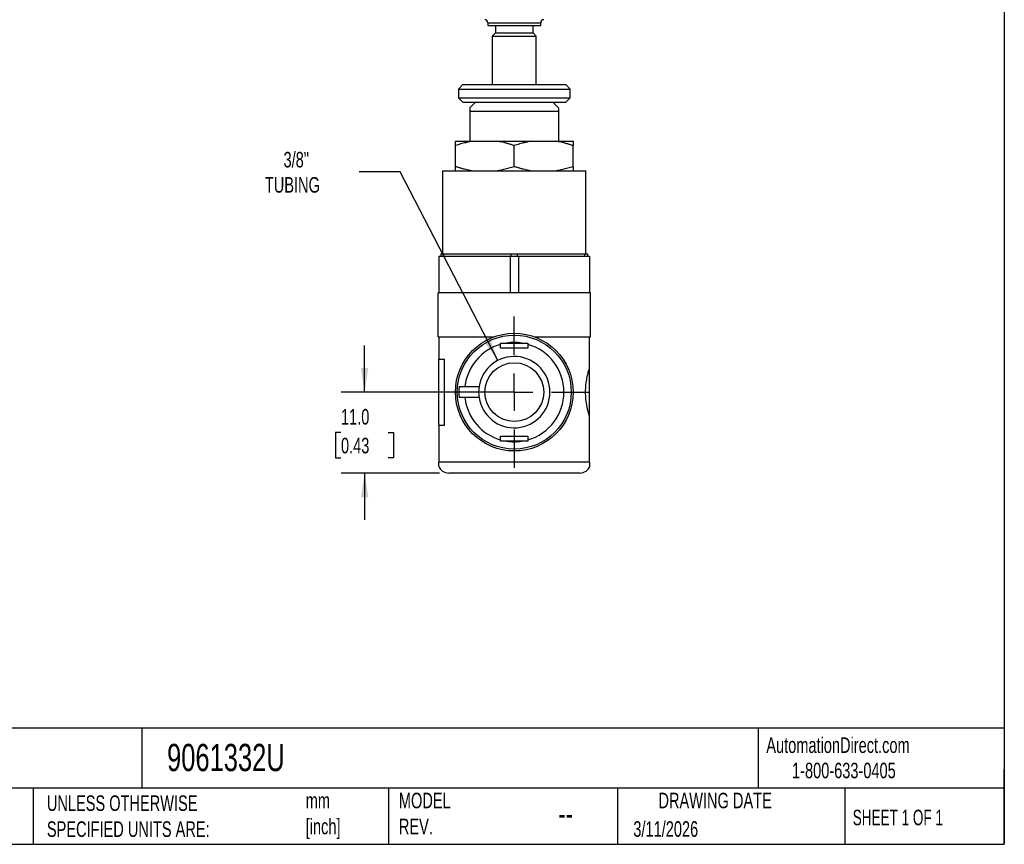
# Model space of a CAD drawing. Header units: millimetres. Extents: x 6 to 273, y 6 to 210.
# Tile 2 of 3: x 139 to 273, y 6 to 118. Entities that reach past the tile are written whole.
import ezdxf

# ---------------------------------------------------------------- set-up
doc = ezdxf.new("R2010")
doc.units = ezdxf.units.MM
doc.linetypes.add('SLD-Center', pattern=[19.05, 15.24, -1.27, 1.27, -1.27])
doc.linetypes.add('SLD-Solid', pattern=[0])
doc.layers.add('CENTER', color=40, linetype='SLD-Center')
doc.layers.add('DIMENSIONS', color=140, linetype='SLD-Solid', lineweight=25)
doc.layers.add('TEXT', color=140, linetype='SLD-Solid', lineweight=25)
doc.styles.add('SLDTEXTSTYLE0', font='TXT', dxfattribs={"width": 0.7})
doc.styles.add('SLDTEXTSTYLE1', font='TXT', dxfattribs={"width": 0.65})
doc.dimstyles.new('SLDDIMSTYLE3', dxfattribs={"dimtxt": 2.158008, "dimasz": 3.302, "dimexe": 0, "dimexo": 0.0625, "dimgap": 0.539502, "dimtad": 0, "dimtih": 1, "dimtoh": 1, "dimdec": 1, "dimrnd": 1e-09, "dimzin": 4, "dimdsep": 46, "dimtxsty": 'SLDTEXTSTYLE0', "dimsah": 1, "dimcen": 0.09, "dimadec": 0, "dimazin": 1, "dimtfac": 1, "dimtdec": 1, "dimtmove": 0, "dimatfit": 0, "dimfxl": 0, "dimfrac": 2, "dimtolj": 1, "dimtzin": 12, "dimarcsym": 0})
doc.dimstyles.new('SLDDIMSTYLE4', dxfattribs={"dimtxt": 2.158008, "dimasz": 3.302, "dimexe": 0, "dimexo": 0.0625, "dimgap": 0.539502, "dimtad": 0, "dimtih": 1, "dimtoh": 1, "dimdec": 1, "dimrnd": 1e-09, "dimzin": 12, "dimdsep": 46, "dimtxsty": 'SLDTEXTSTYLE0', "dimsah": 1, "dimcen": 0, "dimadec": 0, "dimazin": 3, "dimtfac": 1, "dimtdec": 1, "dimtofl": 0, "dimtmove": 0, "dimatfit": 3, "dimfxl": 0, "dimfrac": 2, "dimtolj": 1, "dimtzin": 12, "dimarcsym": 0})

# ---------------------------------------------------------------- blocks, each defined once
blk = doc.blocks.new('_D_5')
at = {"layer": 'DIMENSIONS'}
for p, q in [((186.07, 67.81), (186.07, 74.16)), ((205.15, 67.81), (182.89, 67.81)), ((182.86, 62.31), (182.13, 62.31)), ((182.13, 62.31), (182.13, 58.88)), ((189.27, 62.31), (190, 62.31)), ((190, 62.31), (190, 58.88)), ((182.13, 58.88), (182.86, 58.88)), ((190, 58.88), (189.27, 58.88)), ((196.25, 56.81), (182.89, 56.81)), ((186.07, 56.81), (186.07, 50.46))]:
    blk.add_line(p, q, dxfattribs=at)
for points in [[(186.07, 67.81), (186.57, 71.11), (185.56, 71.11)], [(186.07, 56.81), (185.56, 53.51), (186.57, 53.51)]]:
    blk.add_solid(points, dxfattribs=at)
at = {"layer": 'DIMENSIONS', "char_height": 2.117, "attachment_point": 1, "style": 'SLDTEXTSTYLE0'}
for s, insert in [('11.0', (182.86, 65.52)), ('0.43', (182.86, 61.61))]:
    blk.add_mtext(s, dxfattribs=dict(at, insert=insert))
blk = doc.blocks.new('_D_6')
at = {"layer": 'DIMENSIONS'}
for p, q in [((190.89, 97.74), (185.33, 97.74)), ((204.18, 72.12), (190.89, 97.74))]:
    blk.add_line(p, q, dxfattribs=at)
blk.add_solid([(204.18, 72.12), (203.11, 75.28), (202.21, 74.81)], dxfattribs=at)
at = {"layer": 'DIMENSIONS', "char_height": 2.117, "attachment_point": 1, "style": 'SLDTEXTSTYLE0'}
for s, insert in [('3/8"', (175.05, 100.47)), ('TUBING', (172.51, 97.04))]:
    blk.add_mtext(s, dxfattribs=dict(at, insert=insert))
blk = doc.blocks.new('SW_CENTERMARKSYMBOL_2')
at = {"layer": 'CENTER', "color": 0}
for p, q in [((0, 5.08), (0, 10.29)), ((0, 0), (0, 2.54)), ((-5.08, 0), (-10.29, 0)), ((0, 0), (-2.54, 0)), ((0, 0), (0, -2.54)), ((0, 0), (2.54, 0)), ((5.08, 0), (10.29, 0)), ((0, -5.08), (0, -10.29))]:
    blk.add_line(p, q, dxfattribs=at)

msp = doc.modelspace()

# ---------------------------------------------------------------- linework, layer by layer
for p, q in [((202.82, 118.03), (202.82, 117.63)), ((202.82, 118.03), (210.02, 118.03)), ((210.02, 117.63), (210.02, 118.03)), ((202.82, 117.63), (210.02, 117.63)), ((203.87, 116.63), (203.42, 116.18)), ((203.87, 117.63), (203.87, 116.63)), ((203.87, 116.63), (208.97, 116.63)), ((208.97, 116.63), (208.97, 117.63)), ((209.42, 116.18), (208.97, 116.63)), ((203.42, 116.18), (203.42, 109.61)), ((203.42, 116.18), (209.42, 116.18)), ((209.42, 109.61), (209.42, 116.18)), ((199.42, 109.61), (198.82, 109.01)), ((198.82, 109.01), (198.82, 107.81)), ((198.82, 109.01), (214.02, 109.01)), ((199.42, 109.61), (213.42, 109.61)), ((214.02, 109.01), (213.42, 109.61)), ((214.02, 107.81), (214.02, 109.01)), ((198.82, 107.81), (199.42, 107.21)), ((198.82, 107.81), (214.02, 107.81)), ((199.42, 107.21), (213.42, 107.21)), ((201.17, 107.21), (200.4, 106.44)), ((212.44, 106.44), (211.67, 107.21)), ((213.42, 107.21), (214.02, 107.81)), ((200.42, 106.01), (212.42, 106.01)), ((200.42, 101.91), (200.42, 106.01)), ((212.42, 106.01), (212.42, 101.91)), ((198.42, 101.91), (200.8, 101.91)), ((200.8, 101.91), (204.03, 101.91)), ((204.03, 101.91), (208.8, 101.91)), ((208.8, 101.91), (212.03, 101.91)), ((212.03, 101.91), (214.42, 101.91)), ((198.42, 98.5), (198.42, 101.32)), ((206.42, 98.5), (206.42, 101.32)), ((214.42, 98.5), (214.42, 101.32)), ((196.67, 97.91), (196.67, 86.61)), ((196.67, 97.91), (216.17, 97.91)), ((216.17, 86.61), (216.17, 97.91)), ((196.17, 86.31), (196.17, 81.31)), ((196.17, 86.31), (205.84, 86.31)), ((196.42, 86.61), (196.42, 86.31)), ((196.42, 86.61), (196.86, 86.61)), ((196.86, 86.31), (196.86, 86.61)), ((196.86, 86.61), (205.97, 86.61)), ((205.84, 86.31), (205.84, 81.3)), ((205.84, 86.31), (206.99, 86.31)), ((205.97, 86.61), (205.97, 86.31)), ((205.97, 86.61), (206.86, 86.61)), ((206.86, 86.31), (206.86, 86.61)), ((206.86, 86.61), (215.97, 86.61)), ((206.99, 86.31), (206.99, 81.3)), ((206.99, 86.31), (216.67, 86.31)), ((215.97, 86.61), (215.97, 86.31)), ((215.97, 86.61), (216.42, 86.61)), ((216.42, 86.31), (216.42, 86.61)), ((216.67, 86.31), (216.67, 81.31)), ((205.43, 81.31), (196.07, 81.31)), ((196.07, 78.31), (196.07, 81.31)), ((216.77, 81.31), (207.4, 81.31)), ((216.77, 78.31), (216.77, 81.31)), ((196.07, 75.31), (196.07, 78.31)), ((216.77, 75.31), (216.77, 78.31)), ((196.07, 75.31), (203.63, 75.31)), ((196.17, 75.31), (196.17, 72.31)), ((209.2, 75.31), (216.77, 75.31)), ((216.67, 71.12), (216.67, 75.31)), ((204.57, 73.78), (204.57, 74.3)), ((208.27, 73.78), (204.57, 73.78)), ((205.38, 74.48), (207.45, 74.48)), ((208.27, 74.3), (208.27, 73.78)), ((196.17, 72.31), (196.92, 72.31)), ((196.17, 63.31), (196.17, 72.31)), ((196.92, 63.31), (196.92, 72.31)), ((216.67, 64.5), (216.67, 71.12)), ((199.71, 68.56), (201.62, 68.56)), ((201.62, 67.06), (199.71, 67.06)), ((216.67, 58.31), (216.67, 64.5)), ((196.17, 63.31), (196.17, 58.31)), ((196.17, 63.31), (196.92, 63.31)), ((204.57, 61.84), (208.27, 61.84)), ((204.57, 61.32), (204.57, 61.84)), ((208.27, 61.84), (208.27, 61.32)), ((207.45, 61.14), (205.38, 61.14)), ((196.17, 57.81), (196.1, 57.81)), ((216.67, 58.31), (196.17, 58.31)), ((216.73, 57.81), (216.67, 57.81)), ((215.32, 56.81), (197.52, 56.81))]:
    msp.add_line(p, q)
for radius in [8, 7.75, 4]:
    msp.add_circle((206.42, 67.81), radius)
for centre, radius, start, end in [((202.42, 118.03), 0.4, 0, 90), ((210.42, 118.03), 0.4, 90, 180), ((206.42, 67.81), 6.75, 105.9068, 173.6206), ((206.42, 67.81), 6.75, 81.17, 98.83), ((206.42, 67.81), 6.75, 285.9068, 74.0932), ((206.42, 67.81), 4.85, 188.8959, 171.1041), ((206.42, 67.81), 7.55, 174.299, 185.701), ((206.42, 67.81), 4.85, 171.1041, 188.8959), ((206.42, 67.81), 6.75, 186.3794, 254.0932), ((206.42, 67.81), 6.75, 261.17, 278.83), ((197.52, 58.31), 1.5, 199.4712, 270), ((215.32, 58.31), 1.5, 270, 340.5288)]:
    msp.add_arc(centre, radius, start, end)
for centre, start_param, end_param in [((205.43, 78.31), 1.491493, 1.570796), ((207.4, 78.31), 1.570796, 1.6501)]:
    msp.add_ellipse(centre, major_axis=(5.2, 0), ratio=0.57735, start_param=start_param, end_param=end_param)
for points, knots in [([(200.42, 106.01), (200.42, 106.14), (200.42, 106.4), (200.42, 106.44), (200.42, 106.46)], [0, 0, 0, 0, 0.517374, 1, 1, 1, 1]), ([(212.42, 106.46), (212.42, 106.46), (212.42, 106.5), (212.42, 106.37), (212.42, 106.13), (212.42, 106.01)], [0, 0, 0, 0, 0.000311, 0.482761, 1, 1, 1, 1]), ([(200.8, 101.91), (200.69, 101.89), (200.48, 101.86), (200.15, 101.79), (199.81, 101.72), (199.47, 101.64), (199.12, 101.54), (198.77, 101.44), (198.54, 101.36), (198.42, 101.32)], [0, 0, 0, 0, 0.133898, 0.270665, 0.410376, 0.553102, 0.698907, 0.847854, 1, 1, 1, 1]), ([(198.42, 101.32), (198.42, 101.36), (198.42, 101.45), (198.42, 101.57), (198.42, 101.68), (198.42, 101.77), (198.42, 101.85), (198.42, 101.89), (198.42, 101.91)], [0, 0, 0, 0, 0.1771916, 0.3500414, 0.5186426, 0.6830958, 0.8435093, 1, 1, 1, 1]), ([(206.42, 101.32), (206.28, 101.36), (206, 101.45), (205.59, 101.57), (205.19, 101.68), (204.8, 101.77), (204.41, 101.85), (204.16, 101.89), (204.03, 101.91)], [0, 0, 0, 0, 0.177192, 0.350041, 0.518643, 0.683096, 0.843509, 1, 1, 1, 1]), ([(208.8, 101.91), (208.69, 101.89), (208.48, 101.86), (208.15, 101.79), (207.81, 101.72), (207.47, 101.64), (207.12, 101.54), (206.77, 101.44), (206.54, 101.36), (206.42, 101.32)], [0, 0, 0, 0, 0.133898, 0.270665, 0.410376, 0.553102, 0.698907, 0.847854, 1, 1, 1, 1]), ([(214.42, 101.32), (214.28, 101.36), (214, 101.45), (213.59, 101.57), (213.19, 101.68), (212.8, 101.77), (212.41, 101.85), (212.16, 101.89), (212.03, 101.91)], [0, 0, 0, 0, 0.177192, 0.350041, 0.518643, 0.683096, 0.843509, 1, 1, 1, 1]), ([(214.42, 101.91), (214.42, 101.89), (214.42, 101.86), (214.42, 101.79), (214.42, 101.72), (214.42, 101.64), (214.42, 101.54), (214.42, 101.44), (214.42, 101.36), (214.42, 101.32)], [0, 0, 0, 0, 0.1338978, 0.270665, 0.4103762, 0.5531016, 0.698907, 0.8478538, 1, 1, 1, 1]), ([(198.42, 98.5), (198.55, 98.46), (198.83, 98.37), (199.24, 98.25), (199.64, 98.14), (200.03, 98.05), (200.42, 97.97), (200.68, 97.93), (200.8, 97.91)], [0, 0, 0, 0, 0.177192, 0.350041, 0.518643, 0.683096, 0.843509, 1, 1, 1, 1]), ([(198.42, 97.91), (198.42, 97.93), (198.42, 97.96), (198.42, 98.03), (198.42, 98.1), (198.42, 98.19), (198.42, 98.28), (198.42, 98.39), (198.42, 98.46), (198.42, 98.5)], [0, 0, 0, 0, 0.133898, 0.270665, 0.410376, 0.553102, 0.698907, 0.847854, 1, 1, 1, 1]), ([(204.03, 97.91), (204.14, 97.93), (204.36, 97.96), (204.69, 98.03), (205.02, 98.1), (205.36, 98.19), (205.71, 98.28), (206.06, 98.39), (206.3, 98.46), (206.42, 98.5)], [0, 0, 0, 0, 0.133898, 0.270665, 0.410376, 0.553102, 0.698907, 0.847854, 1, 1, 1, 1]), ([(206.42, 98.5), (206.55, 98.46), (206.83, 98.37), (207.24, 98.25), (207.64, 98.14), (208.03, 98.05), (208.42, 97.97), (208.68, 97.93), (208.8, 97.91)], [0, 0, 0, 0, 0.177192, 0.350041, 0.518643, 0.683096, 0.843509, 1, 1, 1, 1]), ([(212.03, 97.91), (212.14, 97.93), (212.36, 97.96), (212.69, 98.03), (213.02, 98.1), (213.36, 98.19), (213.71, 98.28), (214.06, 98.39), (214.3, 98.46), (214.42, 98.5)], [0, 0, 0, 0, 0.133898, 0.270665, 0.410376, 0.553102, 0.698907, 0.847854, 1, 1, 1, 1]), ([(214.42, 98.5), (214.42, 98.46), (214.42, 98.37), (214.42, 98.25), (214.42, 98.14), (214.42, 98.05), (214.42, 97.97), (214.42, 97.93), (214.42, 97.91)], [0, 0, 0, 0, 0.1771916, 0.3500414, 0.5186426, 0.6830958, 0.8435093, 1, 1, 1, 1]), ([(206.99, 81.3), (206.89, 81.3), (206.7, 81.3), (206.42, 81.3), (206.13, 81.3), (205.94, 81.3), (205.84, 81.3)], [0, 0, 0, 0, 0.2500586, 0.5, 0.7499414, 1, 1, 1, 1]), ([(204.57, 74.48), (204.66, 74.48), (204.84, 74.48), (205.11, 74.48), (205.29, 74.48), (205.38, 74.48)], [0, 0, 0, 0, 0.3313098, 0.6643518, 1, 1, 1, 1]), ([(207.45, 74.48), (207.59, 74.48), (207.86, 74.48), (208.13, 74.48), (208.27, 74.48)], [0, 0, 0, 0, 0.5024433, 1, 1, 1, 1]), ([(216.67, 64.5), (216.66, 64.53), (216.63, 64.6), (216.6, 64.71), (216.56, 64.83), (216.53, 64.95), (216.49, 65.09), (216.45, 65.23), (216.42, 65.38), (216.38, 65.53), (216.34, 65.7), (216.26, 66.1), (216.15, 66.79), (216.1, 67.81), (216.15, 68.83), (216.27, 69.58), (216.38, 70.09), (216.45, 70.4), (216.53, 70.67), (216.6, 70.92), (216.64, 71.05), (216.67, 71.12)], [0, 0, 0, 0, 0.025675, 0.05102, 0.076103, 0.10099, 0.125752, 0.15046, 0.175185, 0.2, 0.224974, 0.250176, 0.376262, 0.49963, 0.622902, 0.749022, 0.799449, 0.84919, 0.898817, 0.948901, 1, 1, 1, 1]), ([(198.9, 68.56), (198.92, 68.56), (198.96, 68.56), (199.03, 68.56), (199.1, 68.56), (199.19, 68.56), (199.28, 68.56), (199.38, 68.56), (199.48, 68.56), (199.59, 68.56), (199.67, 68.56), (199.71, 68.56)], [0, 0, 0, 0, 0.0990274, 0.2010713, 0.3061354, 0.4142223, 0.5253331, 0.6394677, 0.7566252, 0.8768035, 1, 1, 1, 1]), ([(199.71, 67.06), (199.67, 67.06), (199.61, 67.06), (199.5, 67.06), (199.41, 67.06), (199.32, 67.06), (199.23, 67.06), (199.15, 67.06), (199.08, 67.06), (199.01, 67.06), (198.96, 67.06), (198.92, 67.06), (198.9, 67.06)], [0, 0, 0, 0, 0.111015, 0.219584, 0.325707, 0.429381, 0.530605, 0.62938, 0.725705, 0.819582, 0.911013, 1, 1, 1, 1]), ([(205.38, 61.14), (205.24, 61.14), (204.97, 61.14), (204.7, 61.14), (204.57, 61.14)], [0, 0, 0, 0, 0.5024433, 1, 1, 1, 1]), ([(208.27, 61.14), (208.18, 61.14), (208, 61.14), (207.72, 61.14), (207.54, 61.14), (207.45, 61.14)], [0, 0, 0, 0, 0.33131, 0.664352, 1, 1, 1, 1]), ([(196.17, 57.81), (196.17, 57.82), (196.17, 57.84), (196.17, 57.88), (196.17, 57.93), (196.17, 57.98), (196.17, 58.05), (196.17, 58.13), (196.17, 58.22), (196.17, 58.28), (196.17, 58.31)], [0, 0, 0, 0, 0.131254, 0.248058, 0.3758, 0.499708, 0.652315, 0.781948, 0.894785, 1, 1, 1, 1]), ([(216.67, 58.31), (216.67, 58.29), (216.67, 58.26), (216.67, 58.21), (216.67, 58.16), (216.67, 58.11), (216.67, 58.07), (216.67, 58.02), (216.67, 57.96), (216.67, 57.88), (216.67, 57.83), (216.67, 57.81)], [0, 0, 0, 0, 0.059462, 0.120142, 0.184069, 0.252985, 0.328288, 0.411053, 0.502091, 0.728351, 1, 1, 1, 1])]:
    msp.add_open_spline(points, degree=3, knots=knots)
for points in [[(204.57, 74.3), (204.57, 74.36), (204.57, 74.42), (204.57, 74.48)], [(208.27, 74.48), (208.27, 74.42), (208.27, 74.36), (208.27, 74.3)], [(204.57, 61.14), (204.57, 61.2), (204.57, 61.26), (204.57, 61.32)], [(208.27, 61.32), (208.27, 61.26), (208.27, 61.2), (208.27, 61.14)]]:
    msp.add_open_spline(points, degree=3)
at = {"layer": 'TEXT'}
for p, q in [((273.05, 209.55), (273.05, 6.35)), ((273.05, 22.13), (6.35, 22.13)), ((155.76, 22.13), (155.76, 13.97)), ((239.58, 22.13), (239.58, 13.97)), ((273.05, 6.35), (273.05, 16.51)), ((273.05, 13.97), (6.35, 13.97)), ((141, 13.97), (141, 6.35)), ((189.3, 13.97), (189.3, 6.35)), ((220.47, 13.97), (220.47, 6.35)), ((251.35, 13.97), (251.35, 6.35)), ((6.35, 6.35), (273.05, 6.35))]:
    msp.add_line(p, q, dxfattribs=at)

# ---------------------------------------------------------------- block references
at = {"layer": 'CENTER'}
msp.add_blockref('SW_CENTERMARKSYMBOL_2', (206.42, 67.81), dxfattribs=at)

# ---------------------------------------------------------------- texts
at = {"layer": 'TEXT'}
for s, insert, char_height, attachment_point, style in [('AutomationDirect.com', (240.69, 20.88), 2.1167, 1, 'SLDTEXTSTYLE0'), ('9061332U', (159.21, 20), 3.704, 1, 'SLDTEXTSTYLE0'), ('1-800-633-0405', (244.19, 17.44), 2.1167, 1, 'SLDTEXTSTYLE0'), ('MODEL ^JREV.', (190.73, 13.36), 2.1167, 1, 'SLDTEXTSTYLE0'), ('DRAWING DATE', (233.73, 13.36), 2.1167, 2, 'SLDTEXTSTYLE0'), ('UNLESS OTHERWISE ^JSPECIFIED UNITS ARE:', (142.87, 13), 2.1167, 1, 'SLDTEXTSTYLE0'), ('mm^J[inch]', (178.06, 13.36), 2.117, 1, 'SLDTEXTSTYLE0'), ('SHEET 1 OF 1', (252.44, 11.05), 2.1167, 1, 'SLDTEXTSTYLE1'), ('--', (212.43, 12.08), 3.175, 1, 'SLDTEXTSTYLE0'), ('3/11/2026', (222.61, 9.49), 2.117, 1, 'SLDTEXTSTYLE0')]:
    msp.add_mtext(s, dxfattribs=dict(at, insert=insert, char_height=char_height, attachment_point=attachment_point, style=style))

# ---------------------------------------------------------------- dimensions: what is measured, and where the dimension line sits
at = {"layer": 'DIMENSIONS'}
dim = msp.add_radius_dim(center=(206.42, 67.81), mpoint=(204.18, 72.12), text='3/8"\\PTUBING', dimstyle='SLDDIMSTYLE4', override={"dimpost": '<>'}, dxfattribs=at)
dim.commit()
dim.dimension.update_dxf_attribs({"geometry": '_D_6', "text_midpoint": (178.13, 97.74), "dimtype": 164})
dim = msp.add_linear_dim(base=(186.07, 67.81), p1=(197.52, 56.81), p2=(206.42, 67.81), angle=90, dimstyle='SLDDIMSTYLE3', dxfattribs=at)
dim.commit()
dim.dimension.update_dxf_attribs({"geometry": '_D_5', "text_midpoint": (186.07, 62.31), "dimtype": 160})

doc.saveas('drawing.dxf')
